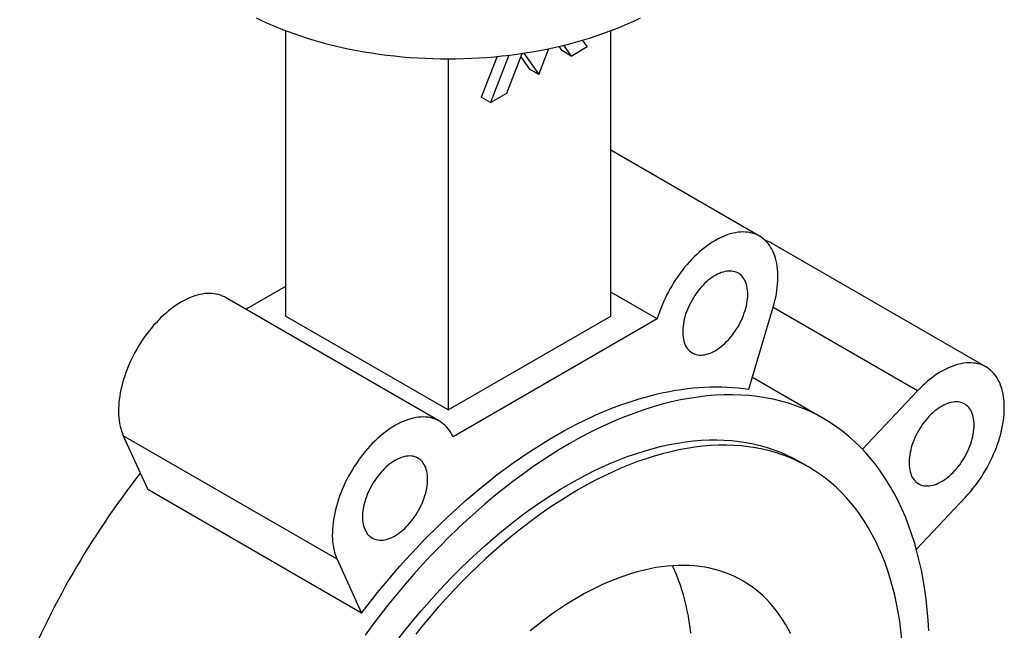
# Paper-space layout '_Isometrico' of a CAD drawing. Header units: millimetres. Extents: x -85 to 161, y -104 to 309.
# Tile 2 of 3: x -65 to 85, y 24 to 117. Entities that reach past the tile are written whole.
import ezdxf

# ---------------------------------------------------------------- set-up
doc = ezdxf.new("R2010")
doc.units = ezdxf.units.MM

psp = doc.layouts.new('_Isometrico')

# ---------------------------------------------------------------- linework, layer by layer
at = {"color": 7, "linetype": 'Continuous', "lineweight": 25}
for p, q in [((-24.75, 115.48), (-24.75, 72.11)), ((24.75, 72.11), (24.75, 115.48)), ((21.14, 113.05), (20.44, 114.04)), ((13.79, 108.81), (15.32, 112.75)), ((16.83, 113.09), (17.27, 112.45)), ((18.69, 111.63), (17.27, 112.45)), ((17.55, 113.26), (18.69, 111.63)), ((18.69, 111.63), (21.14, 113.05)), ((0, 111.2), (0, 57.83)), ((7.42, 111.56), (5.03, 105.38)), ((9.23, 111.75), (6.44, 104.56)), ((8.89, 105.98), (11.24, 112.02)), ((11.04, 111.52), (12.37, 109.62)), ((11.5, 112.06), (13.79, 108.81)), ((13.79, 108.81), (12.37, 109.62)), ((6.44, 104.56), (5.03, 105.38)), ((6.44, 104.56), (8.89, 105.98)), ((47.37, 84.26), (24.75, 97.31)), ((81.81, 64.37), (49.28, 83.15)), ((-24.75, 76.6), (-30.77, 73.13)), ((-1.34, 56.14), (-33.87, 74.92)), ((31.8, 71.69), (24.75, 75.76)), ((45.73, 60.98), (49.44, 73.44)), ((0, 57.83), (-24.75, 72.11)), ((0, 57.83), (24.75, 72.11)), ((31.8, 71.69), (0.73, 53.76)), ((57.13, 56.51), (46.27, 62.78)), ((71.41, 60.75), (63.01, 51.88)), ((-16.91, 35.14), (-49.44, 53.91)), ((-49.44, 53.91), (-45.73, 45.73)), ((54.8, 49.19), (53.38, 50.01)), ((-13.21, 26.95), (-45.73, 45.73)), ((71.22, 36.69), (78.71, 44.6)), ((-16.91, 35.14), (-13.21, 26.95))]:
    psp.add_line(p, q, dxfattribs=at)
at = {"color": 8, "linetype": 'Continuous', "lineweight": 25}
psp.add_line((71.41, 60.75), (49.44, 73.43), dxfattribs=at)
at = {"color": 7, "linetype": 'Continuous', "lineweight": 25, "flags": 128}
for points in [[(-29.23, 117.43), (-28.32, 116.99), (-27.39, 116.57), (-26.45, 116.16), (-25.49, 115.77), (-24.51, 115.39), (-23.51, 115.03), (-22.5, 114.68), (-21.47, 114.35), (-20.43, 114.03), (-19.37, 113.73), (-18.3, 113.45), (-17.22, 113.18), (-16.13, 112.93), (-15.02, 112.69), (-13.91, 112.47), (-12.78, 112.27), (-11.65, 112.09), (-10.51, 111.92), (-9.36, 111.77), (-8.2, 111.64), (-7.04, 111.52), (-5.87, 111.42), (-4.7, 111.34), (-3.53, 111.28), (-2.36, 111.24), (-1.18, 111.21), (0, 111.2), (1.18, 111.21), (2.36, 111.24), (3.53, 111.28), (4.7, 111.34), (5.87, 111.42), (7.04, 111.52), (8.2, 111.64), (9.36, 111.77), (10.51, 111.92), (11.65, 112.09), (12.78, 112.27), (13.91, 112.47), (15.02, 112.69), (16.13, 112.93), (17.22, 113.18), (18.3, 113.45), (19.37, 113.73), (20.43, 114.03), (21.47, 114.35), (22.5, 114.68), (23.51, 115.03), (24.51, 115.39), (25.49, 115.77), (26.45, 116.16), (27.39, 116.57), (28.32, 116.99), (29.23, 117.43)], [(49.44, 73.44), (49.58, 73.95), (49.71, 74.46), (49.82, 74.97), (49.92, 75.48), (50, 75.97), (50.07, 76.47), (50.12, 76.95), (50.15, 77.43), (50.16, 77.9), (50.16, 78.36), (50.14, 78.81), (50.11, 79.25), (50.05, 79.68), (49.98, 80.1), (49.9, 80.5), (49.8, 80.89), (49.68, 81.26), (49.55, 81.62), (49.4, 81.96), (49.23, 82.28), (49.05, 82.59), (48.86, 82.88), (48.65, 83.16), (48.43, 83.41), (48.19, 83.65), (47.94, 83.86), (47.68, 84.06), (47.4, 84.24), (47.12, 84.39), (46.82, 84.53), (46.51, 84.64), (46.19, 84.73), (45.86, 84.8), (45.52, 84.85), (45.17, 84.88), (44.82, 84.89), (44.45, 84.87), (44.08, 84.84), (43.71, 84.78), (43.33, 84.7), (42.94, 84.6), (42.55, 84.48), (42.16, 84.33), (41.76, 84.17), (41.37, 83.99), (40.97, 83.78), (40.57, 83.56), (40.17, 83.32), (39.77, 83.05), (39.37, 82.77), (38.98, 82.48), (38.58, 82.16), (38.19, 81.83), (37.81, 81.48), (37.43, 81.12), (37.06, 80.74), (36.69, 80.34), (36.33, 79.94), (35.97, 79.52), (35.63, 79.08), (35.29, 78.64), (34.97, 78.19), (34.65, 77.72), (34.34, 77.25), (34.05, 76.77), (33.76, 76.28), (33.49, 75.78), (33.23, 75.28), (32.98, 74.78), (32.75, 74.27), (32.53, 73.75), (32.33, 73.24), (32.13, 72.72), (31.96, 72.21), (31.8, 71.69)], [(45.57, 75.42), (45.56, 75.75), (45.53, 76.06), (45.49, 76.36), (45.44, 76.65), (45.36, 76.93), (45.27, 77.19), (45.17, 77.44), (45.05, 77.67), (44.92, 77.88), (44.77, 78.08), (44.6, 78.25), (44.43, 78.41), (44.24, 78.55), (44.04, 78.67), (43.83, 78.77), (43.61, 78.85), (43.37, 78.9), (43.13, 78.94), (42.88, 78.95), (42.63, 78.95), (42.36, 78.92), (42.09, 78.87), (41.82, 78.8), (41.54, 78.71), (41.26, 78.6), (40.97, 78.47), (40.69, 78.32), (40.4, 78.15), (40.12, 77.96), (39.84, 77.76), (39.56, 77.54), (39.28, 77.3), (39.01, 77.04), (38.74, 76.77), (38.48, 76.49), (38.23, 76.19), (37.98, 75.88), (37.74, 75.56), (37.52, 75.23), (37.3, 74.89), (37.09, 74.54), (36.9, 74.19), (36.72, 73.83), (36.55, 73.47), (36.39, 73.1), (36.25, 72.73), (36.12, 72.37), (36.01, 72), (35.91, 71.63), (35.83, 71.27), (35.77, 70.91), (35.72, 70.56), (35.69, 70.21), (35.67, 69.87), (35.67, 69.54), (35.69, 69.22), (35.72, 68.92), (35.77, 68.62), (35.83, 68.34), (35.91, 68.07), (36.01, 67.81), (36.12, 67.58), (36.25, 67.35), (36.39, 67.15), (36.55, 66.96), (36.72, 66.8), (36.9, 66.65), (37.09, 66.52), (37.3, 66.41), (37.52, 66.32), (37.74, 66.25), (37.98, 66.21), (38.23, 66.18), (38.48, 66.18), (38.74, 66.19), (39.01, 66.23), (39.28, 66.29), (39.56, 66.37), (39.84, 66.47), (40.12, 66.59), (40.4, 66.73), (40.69, 66.89), (40.97, 67.07), (41.26, 67.27), (41.54, 67.48), (41.82, 67.71), (42.09, 67.96), (42.36, 68.22), (42.63, 68.5), (42.88, 68.79), (43.13, 69.1), (43.37, 69.41), (43.61, 69.74), (43.83, 70.07), (44.04, 70.41), (44.24, 70.76), (44.43, 71.12), (44.6, 71.48), (44.77, 71.85), (44.92, 72.21), (45.05, 72.58), (45.17, 72.95), (45.27, 73.32), (45.36, 73.68), (45.44, 74.04), (45.49, 74.4), (45.53, 74.75), (45.56, 75.09), (45.57, 75.42)], [(-33.87, 74.92), (-34.05, 75.01), (-34.34, 75.15), (-34.65, 75.27), (-34.97, 75.37), (-35.29, 75.45), (-35.63, 75.5), (-35.97, 75.54), (-36.33, 75.55), (-36.69, 75.54), (-37.06, 75.51), (-37.43, 75.45), (-37.81, 75.38), (-38.19, 75.29), (-38.58, 75.17), (-38.98, 75.03), (-39.37, 74.87), (-39.77, 74.69), (-40.17, 74.49), (-40.57, 74.28), (-40.97, 74.04), (-41.37, 73.78), (-41.76, 73.51), (-42.16, 73.21), (-42.55, 72.9), (-42.94, 72.57), (-43.33, 72.23), (-43.71, 71.87), (-44.08, 71.49), (-44.45, 71.1), (-44.82, 70.7), (-45.17, 70.28), (-45.52, 69.85), (-45.86, 69.41), (-46.19, 68.96), (-46.51, 68.5), (-46.82, 68.03), (-47.12, 67.55), (-47.4, 67.06), (-47.68, 66.57), (-47.94, 66.07), (-48.19, 65.56), (-48.43, 65.05), (-48.65, 64.54), (-48.86, 64.03), (-49.05, 63.51), (-49.23, 63), (-49.4, 62.48), (-49.55, 61.97), (-49.68, 61.45), (-49.8, 60.94), (-49.9, 60.44), (-49.98, 59.94), (-50.05, 59.44), (-50.11, 58.96), (-50.14, 58.48), (-50.16, 58), (-50.16, 57.54), (-50.15, 57.09), (-50.12, 56.65), (-50.07, 56.22), (-50, 55.8), (-49.92, 55.39), (-49.82, 55), (-49.71, 54.62), (-49.58, 54.26), (-49.44, 53.91)], [(78.71, 44.6), (79.08, 45), (79.44, 45.41), (79.79, 45.83), (80.13, 46.27), (80.47, 46.71), (80.79, 47.17), (81.11, 47.64), (81.41, 48.11), (81.7, 48.59), (81.98, 49.09), (82.25, 49.58), (82.51, 50.08), (82.75, 50.59), (82.98, 51.1), (83.2, 51.62), (83.4, 52.13), (83.59, 52.65), (83.76, 53.16), (83.92, 53.68), (84.06, 54.19), (84.18, 54.7), (84.29, 55.21), (84.39, 55.71), (84.46, 56.21), (84.52, 56.7), (84.57, 57.19), (84.59, 57.66), (84.6, 58.13), (84.6, 58.59), (84.58, 59.03), (84.54, 59.47), (84.48, 59.9), (84.41, 60.31), (84.32, 60.71), (84.21, 61.09), (84.09, 61.46), (83.95, 61.81), (83.8, 62.15), (83.63, 62.47), (83.45, 62.78), (83.25, 63.07), (83.04, 63.33), (82.81, 63.58), (82.57, 63.81), (82.32, 64.03), (82.05, 64.22), (81.77, 64.39), (81.48, 64.54), (81.18, 64.67), (80.87, 64.78), (80.55, 64.86), (80.22, 64.93), (79.87, 64.97), (79.53, 65), (79.17, 65), (78.8, 64.98), (78.43, 64.94), (78.06, 64.87), (77.67, 64.79), (77.29, 64.68), (76.9, 64.55), (76.5, 64.41), (76.11, 64.24), (75.71, 64.05), (75.31, 63.84), (74.91, 63.61), (74.51, 63.36), (74.11, 63.1), (73.71, 62.81), (73.32, 62.51), (72.93, 62.19), (72.54, 61.85), (72.16, 61.5), (71.78, 61.13), (71.41, 60.75)], [(-13.21, 26.95), (-12.39, 28.01), (-11.57, 29.05), (-10.75, 30.08), (-9.91, 31.1), (-9.06, 32.11), (-8.21, 33.1), (-7.35, 34.08), (-6.48, 35.05), (-5.61, 36.01), (-4.73, 36.95), (-3.84, 37.88), (-2.95, 38.79), (-2.05, 39.69), (-1.14, 40.57), (-0.23, 41.44), (0.68, 42.29), (1.6, 43.12), (2.53, 43.95), (3.46, 44.75), (4.39, 45.54), (5.33, 46.31), (6.27, 47.06), (7.21, 47.8), (8.16, 48.52), (9.1, 49.22), (10.05, 49.9), (11.01, 50.57), (11.96, 51.21), (12.91, 51.84), (13.87, 52.45), (14.83, 53.04), (15.78, 53.61), (16.74, 54.17), (17.7, 54.7), (18.66, 55.21), (19.61, 55.71), (20.57, 56.18), (21.52, 56.64), (22.47, 57.07), (23.42, 57.48), (24.37, 57.88), (25.32, 58.25), (26.26, 58.6), (27.2, 58.93), (28.14, 59.24), (29.07, 59.53), (30, 59.8), (30.92, 60.05), (31.84, 60.28), (32.76, 60.48), (33.67, 60.66), (34.57, 60.83), (35.47, 60.97), (36.37, 61.09), (37.25, 61.18), (38.14, 61.26), (39.01, 61.32), (39.88, 61.35), (40.74, 61.36), (41.59, 61.35), (42.44, 61.32), (43.27, 61.27), (44.1, 61.19), (44.92, 61.09), (45.73, 60.98)], [(73.11, 24.29), (73.02, 25.89), (72.89, 27.46), (72.72, 29.01), (72.51, 30.53), (72.27, 32.02), (71.99, 33.49), (71.67, 34.92), (71.32, 36.32), (70.93, 37.69), (70.5, 39.03), (70.04, 40.33), (69.55, 41.6), (69.01, 42.83), (68.45, 44.03), (67.85, 45.18), (67.21, 46.3), (66.54, 47.38), (65.84, 48.43), (65.11, 49.43), (64.34, 50.38), (63.55, 51.3), (62.72, 52.18), (61.86, 53.01), (60.97, 53.8), (60.06, 54.54), (59.11, 55.24), (58.14, 55.89), (57.13, 56.5), (56.11, 57.07), (55.05, 57.58), (53.98, 58.05), (52.87, 58.48), (51.75, 58.85), (50.6, 59.18), (49.42, 59.46), (48.23, 59.69), (47.02, 59.87), (45.79, 60.01), (44.53, 60.1), (43.26, 60.13), (41.98, 60.12), (40.67, 60.07), (39.36, 59.96), (38.02, 59.8), (36.68, 59.6), (35.32, 59.35), (33.95, 59.05), (32.57, 58.7), (31.18, 58.31), (29.78, 57.86), (28.37, 57.37), (26.96, 56.84), (25.54, 56.26), (24.11, 55.63), (22.68, 54.96), (21.25, 54.24), (19.82, 53.48), (18.38, 52.67), (16.95, 51.82), (15.52, 50.93), (14.09, 49.99), (12.66, 49.02), (11.23, 48), (9.81, 46.94), (8.4, 45.84), (6.99, 44.71), (5.59, 43.53), (4.2, 42.32), (2.82, 41.08), (1.45, 39.8), (0.09, 38.48), (-1.25, 37.13), (-2.59, 35.75), (-3.9, 34.33), (-5.21, 32.88), (-6.49, 31.41), (-7.76, 29.9), (-9.02, 28.37), (-10.25, 26.81), (-11.46, 25.23), (-12.65, 23.62)], [(80.01, 55.53), (80, 55.86), (79.98, 56.17), (79.93, 56.47), (79.88, 56.76), (79.8, 57.04), (79.72, 57.3), (79.61, 57.55), (79.49, 57.78), (79.36, 57.99), (79.21, 58.19), (79.05, 58.36), (78.87, 58.52), (78.68, 58.66), (78.48, 58.78), (78.27, 58.88), (78.05, 58.96), (77.82, 59.01), (77.57, 59.05), (77.32, 59.07), (77.07, 59.06), (76.8, 59.03), (76.53, 58.98), (76.26, 58.91), (75.98, 58.82), (75.7, 58.71), (75.42, 58.58), (75.13, 58.43), (74.84, 58.26), (74.56, 58.07), (74.28, 57.87), (74, 57.65), (73.72, 57.41), (73.45, 57.15), (73.18, 56.88), (72.92, 56.6), (72.67, 56.3), (72.42, 55.99), (72.18, 55.67), (71.96, 55.34), (71.74, 55), (71.53, 54.65), (71.34, 54.3), (71.16, 53.94), (70.99, 53.58), (70.83, 53.21), (70.69, 52.84), (70.56, 52.48), (70.45, 52.11), (70.36, 51.74), (70.27, 51.38), (70.21, 51.02), (70.16, 50.67), (70.13, 50.32), (70.11, 49.98), (70.11, 49.66), (70.13, 49.34), (70.16, 49.03), (70.21, 48.73), (70.27, 48.45), (70.36, 48.18), (70.45, 47.92), (70.56, 47.69), (70.69, 47.46), (70.83, 47.26), (70.99, 47.07), (71.16, 46.91), (71.34, 46.76), (71.53, 46.63), (71.74, 46.52), (71.96, 46.43), (72.18, 46.36), (72.42, 46.32), (72.67, 46.29), (72.92, 46.29), (73.18, 46.3), (73.45, 46.34), (73.72, 46.4), (74, 46.48), (74.28, 46.58), (74.56, 46.7), (74.84, 46.84), (75.13, 47), (75.42, 47.18), (75.7, 47.38), (75.98, 47.59), (76.26, 47.82), (76.53, 48.07), (76.8, 48.33), (77.07, 48.61), (77.32, 48.9), (77.57, 49.21), (77.82, 49.52), (78.05, 49.85), (78.27, 50.18), (78.48, 50.52), (78.68, 50.87), (78.87, 51.23), (79.05, 51.59), (79.21, 51.96), (79.36, 52.32), (79.49, 52.69), (79.61, 53.06), (79.72, 53.43), (79.8, 53.79), (79.88, 54.15), (79.93, 54.51), (79.98, 54.86), (80, 55.2), (80.01, 55.53)], [(0.73, 53.76), (0.57, 54.09), (0.39, 54.4), (0.2, 54.7), (0, 54.97), (-0.22, 55.23), (-0.46, 55.47), (-0.7, 55.69), (-0.96, 55.89), (-1.24, 56.08), (-1.52, 56.24), (-1.82, 56.38), (-2.12, 56.5), (-2.44, 56.59), (-2.77, 56.67), (-3.1, 56.73), (-3.45, 56.76), (-3.8, 56.77), (-4.16, 56.76), (-4.53, 56.73), (-4.9, 56.68), (-5.28, 56.6), (-5.67, 56.51), (-6.06, 56.39), (-6.45, 56.25), (-6.84, 56.1), (-7.24, 55.92), (-7.64, 55.72), (-8.04, 55.5), (-8.44, 55.26), (-8.84, 55), (-9.24, 54.73), (-9.63, 54.43), (-10.03, 54.12), (-10.42, 53.8), (-10.8, 53.45), (-11.18, 53.09), (-11.56, 52.72), (-11.93, 52.33), (-12.29, 51.92), (-12.65, 51.5), (-12.99, 51.08), (-13.33, 50.63), (-13.66, 50.18), (-13.98, 49.72), (-14.29, 49.25), (-14.59, 48.77), (-14.88, 48.28), (-15.15, 47.79), (-15.41, 47.29), (-15.66, 46.79), (-15.9, 46.28), (-16.12, 45.76), (-16.33, 45.25), (-16.53, 44.73), (-16.71, 44.22), (-16.87, 43.7), (-17.02, 43.19), (-17.15, 42.68), (-17.27, 42.17), (-17.37, 41.66), (-17.46, 41.16), (-17.53, 40.67), (-17.58, 40.18), (-17.61, 39.7), (-17.63, 39.23), (-17.64, 38.76), (-17.62, 38.31), (-17.59, 37.87), (-17.54, 37.44), (-17.48, 37.02), (-17.4, 36.61), (-17.3, 36.22), (-17.18, 35.85), (-17.05, 35.48), (-16.91, 35.14)], [(-7.48, 23.19), (-6.36, 24.6), (-5.23, 25.98), (-4.09, 27.34), (-2.92, 28.67), (-1.75, 29.98), (-0.56, 31.26), (0.65, 32.51), (1.86, 33.73), (3.09, 34.92), (4.33, 36.08), (5.57, 37.2), (6.83, 38.29), (8.09, 39.35), (9.36, 40.38), (10.64, 41.37), (11.92, 42.33), (13.21, 43.24), (14.5, 44.13), (15.79, 44.97), (17.09, 45.78), (18.38, 46.54), (19.68, 47.27), (20.98, 47.96), (22.27, 48.61), (23.56, 49.22), (24.85, 49.79), (26.13, 50.31), (27.4, 50.79), (28.68, 51.24), (29.94, 51.64), (31.2, 51.99), (32.44, 52.31), (33.68, 52.58), (34.91, 52.8), (36.12, 52.99), (37.33, 53.13), (38.52, 53.23), (39.69, 53.28), (40.86, 53.29), (42, 53.25), (43.13, 53.17), (44.25, 53.05), (45.34, 52.89), (46.42, 52.68), (47.48, 52.42), (48.52, 52.13), (49.53, 51.79), (50.53, 51.41), (51.51, 50.98), (52.46, 50.52), (53.38, 50.01)], [(69.03, 22.96), (68.87, 24.36), (68.69, 25.73), (68.47, 27.08), (68.21, 28.4), (67.93, 29.7), (67.61, 30.96), (67.26, 32.2), (66.87, 33.41), (66.46, 34.59), (66.01, 35.73), (65.53, 36.84), (65.02, 37.92), (64.47, 38.97), (63.9, 39.98), (63.3, 40.96), (62.67, 41.9), (62, 42.8), (61.31, 43.67), (60.59, 44.49), (59.84, 45.28), (59.07, 46.04), (58.27, 46.75), (57.44, 47.42), (56.58, 48.05), (55.7, 48.64), (54.8, 49.19), (53.87, 49.7), (52.92, 50.17), (51.95, 50.59), (50.95, 50.97), (49.93, 51.31), (48.89, 51.61), (47.83, 51.86), (46.76, 52.07), (45.66, 52.24), (44.55, 52.36), (43.42, 52.44), (42.27, 52.47), (41.11, 52.46), (39.93, 52.41), (38.74, 52.31), (37.54, 52.17), (36.32, 51.99), (35.09, 51.76), (33.86, 51.49), (32.61, 51.18), (31.35, 50.82), (30.09, 50.42), (28.82, 49.98), (27.54, 49.49), (26.26, 48.97), (24.97, 48.4), (23.68, 47.79), (22.39, 47.15), (21.09, 46.46), (19.8, 45.73), (18.5, 44.96), (17.21, 44.15), (15.92, 43.31), (14.63, 42.43), (13.34, 41.51), (12.06, 40.55), (10.78, 39.56), (9.51, 38.54), (8.24, 37.48), (6.99, 36.38), (5.74, 35.26), (4.5, 34.1), (3.28, 32.91), (2.06, 31.69), (0.86, 30.44), (-0.33, 29.16), (-1.51, 27.86), (-2.67, 26.53), (-3.82, 25.17), (-4.95, 23.78)], [(-3.14, 47.3), (-3.15, 47.63), (-3.17, 47.94), (-3.21, 48.25), (-3.27, 48.53), (-3.34, 48.81), (-3.43, 49.07), (-3.54, 49.32), (-3.66, 49.55), (-3.79, 49.76), (-3.94, 49.96), (-4.1, 50.14), (-4.28, 50.29), (-4.47, 50.43), (-4.67, 50.55), (-4.88, 50.65), (-5.1, 50.73), (-5.33, 50.79), (-5.57, 50.82), (-5.82, 50.84), (-6.08, 50.83), (-6.35, 50.8), (-6.62, 50.75), (-6.89, 50.68), (-7.17, 50.59), (-7.45, 50.48), (-7.73, 50.35), (-8.02, 50.2), (-8.3, 50.03), (-8.59, 49.85), (-8.87, 49.64), (-9.15, 49.42), (-9.43, 49.18), (-9.7, 48.92), (-9.97, 48.65), (-10.23, 48.37), (-10.48, 48.07), (-10.73, 47.76), (-10.97, 47.44), (-11.19, 47.11), (-11.41, 46.77), (-11.62, 46.42), (-11.81, 46.07), (-11.99, 45.71), (-12.16, 45.35), (-12.32, 44.98), (-12.46, 44.62), (-12.58, 44.25), (-12.7, 43.88), (-12.79, 43.51), (-12.87, 43.15), (-12.94, 42.79), (-12.99, 42.44), (-13.02, 42.09), (-13.04, 41.76), (-13.04, 41.43), (-13.02, 41.11), (-12.99, 40.8), (-12.94, 40.5), (-12.87, 40.22), (-12.79, 39.95), (-12.7, 39.7), (-12.58, 39.46), (-12.46, 39.24), (-12.32, 39.03), (-12.16, 38.84), (-11.99, 38.68), (-11.81, 38.53), (-11.62, 38.4), (-11.41, 38.29), (-11.19, 38.2), (-10.97, 38.13), (-10.73, 38.09), (-10.48, 38.06), (-10.23, 38.06), (-9.97, 38.07), (-9.7, 38.11), (-9.43, 38.17), (-9.15, 38.25), (-8.87, 38.35), (-8.59, 38.47), (-8.3, 38.61), (-8.02, 38.77), (-7.73, 38.95), (-7.45, 39.15), (-7.17, 39.36), (-6.89, 39.59), (-6.62, 39.84), (-6.35, 40.11), (-6.08, 40.38), (-5.82, 40.67), (-5.57, 40.98), (-5.33, 41.29), (-5.1, 41.62), (-4.88, 41.95), (-4.67, 42.3), (-4.47, 42.65), (-4.28, 43), (-4.1, 43.36), (-3.94, 43.73), (-3.79, 44.09), (-3.66, 44.46), (-3.54, 44.83), (-3.43, 45.2), (-3.34, 45.56), (-3.27, 45.92), (-3.21, 46.28), (-3.17, 46.63), (-3.15, 46.97), (-3.14, 47.3)], [(52.1, 23.82), (51.71, 24.57), (51.3, 25.29), (50.87, 25.99), (50.42, 26.66), (49.94, 27.3), (49.45, 27.92), (48.94, 28.52), (48.4, 29.08), (47.85, 29.62), (47.28, 30.13), (46.68, 30.61), (46.07, 31.06), (45.44, 31.48), (44.8, 31.87), (44.14, 32.23), (43.46, 32.57), (42.76, 32.87), (42.05, 33.14), (41.32, 33.39), (40.58, 33.6), (39.82, 33.78), (39.05, 33.93), (38.27, 34.05), (37.48, 34.13), (36.67, 34.19), (35.85, 34.21), (35.02, 34.21), (34.18, 34.17), (33.33, 34.1), (32.47, 34), (31.6, 33.87), (30.72, 33.71), (29.84, 33.51), (28.95, 33.29), (28.05, 33.03), (27.15, 32.75), (26.24, 32.43), (25.33, 32.09), (24.41, 31.71), (23.49, 31.31), (22.57, 30.87), (21.65, 30.41), (20.72, 29.92), (19.8, 29.4), (18.87, 28.85), (17.95, 28.27), (17.03, 27.67), (16.1, 27.04), (15.18, 26.38), (14.27, 25.7), (13.36, 24.99), (12.45, 24.26)], [(36.89, 23.93), (36.79, 24.8), (36.67, 25.65), (36.53, 26.5), (36.37, 27.32), (36.2, 28.14), (36, 28.93), (35.79, 29.72), (35.56, 30.48), (35.32, 31.23), (35.05, 31.96), (34.77, 32.68), (34.47, 33.37), (34.15, 34.05), (34.1, 34.16)]]:
    psp.add_lwpolyline(points, dxfattribs=at)
at = {"color": 7, "linetype": 'Continuous', "lineweight": 25}
for centre, radius, start, end in [((46.99, 79.17), 4.59, 60.0674, 73.8879), ((57.79, -33.36), 132.7, 142.0581, 157.9416)]:
    psp.add_arc(centre, radius, start, end, dxfattribs=at)

doc.saveas('drawing.dxf')
